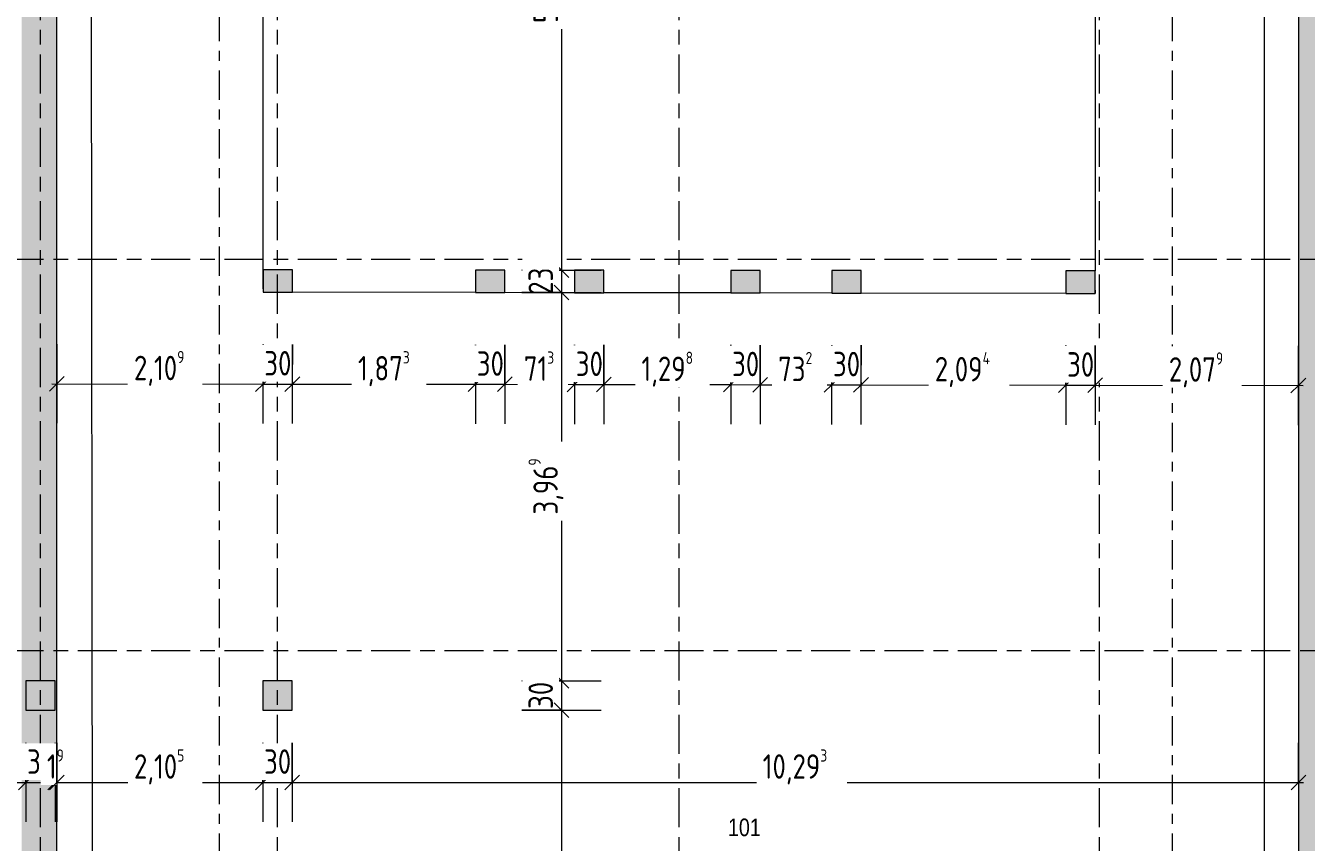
# Model space of a CAD drawing. Header units: metres. Extents: x 2 to 163, y -54 to 869.
# Tile 52 of 78: x 43 to 56, y -6 to 2. Entities that reach past the tile are written whole.
import ezdxf

# ---------------------------------------------------------------- set-up
doc = ezdxf.new("R2010")
doc.units = ezdxf.units.M
doc.linetypes.add('_Rasterlinie_', pattern=[0.75, 0.4, -0.1, 0.15, -0.1])
doc.linetypes.add('_Schnittlinie_', pattern=[0.6, 0.3, -0.1, 0.1, -0.1])
for name, color, linetype, lineweight in [('A_Bem', 7, 'Continuous', 5), ('A_Bem-100', 7, 'Continuous', 5), ('A_Geschossdecken', 7, 'Continuous', 5), ('A_Raster', 128, 'Continuous', 5), ('A_Raum-Txt', 16, 'Continuous', 5), ('A_Symbol-S_A', 172, 'Continuous', 5), ('A_Tragwerksstützen', 7, 'Continuous', 5), ('A_Wand', 244, 'Continuous', 5), ('A_Wand_Schraff', 1, 'Continuous', 5)]:
    doc.layers.add(name, color=color, linetype=linetype, lineweight=lineweight)
doc.styles.add('Arial_1', font='arial.ttf', dxfattribs={"width": 0.8, "height": 0.18})
doc.styles.add('ISOCPEUR', font='isocpeur.ttf', dxfattribs={"width": 0.8, "height": 0.25})
doc.dimstyles.new('BLB-Standard_2_5_Aussen_maskiert', dxfattribs={"dimscale": 0.3048, "dimtxt": 0.248995, "dimasz": 0.492126, "dimexe": 1.32874, "dimexo": 0.0625, "dimgap": 0.032808, "dimtad": 1, "dimdec": 1, "dimlfac": 100, "dimrnd": 0.1, "dimdsep": 46, "dimtxsty": 'ISOCPEUR', "dimblk1": 'OBLIQUE', "dimblk2": 'OBLIQUE', "dimsah": 1, "dimcen": 0.09, "dimdle": 0.164042, "dimazin": 0, "dimtfac": 1, "dimtdec": 4, "dimtix": 1, "dimtmove": 0, "dimatfit": 3, "dimfxl": 1.32874, "dimfxlon": 1, "dimtvp": 1, "dimtfill": 1, "dimtolj": 1, "dimtzin": 0, "dimarcsym": 2})
doc.dimstyles.new('BLB-Standard_2_5_Aussen_maskiert_1', dxfattribs={"dimscale": 0.3048, "dimtxt": 0.248995, "dimasz": 0.492126, "dimexe": 1.32874, "dimexo": 0.0625, "dimgap": 0.032808, "dimtad": 1, "dimrnd": 0.001, "dimzin": 0, "dimdsep": 46, "dimtxsty": 'ISOCPEUR', "dimblk1": 'OBLIQUE', "dimblk2": 'OBLIQUE', "dimsah": 1, "dimcen": 0.09, "dimdle": 0.164042, "dimazin": 0, "dimtfac": 1, "dimtdec": 4, "dimtix": 1, "dimtmove": 0, "dimatfit": 3, "dimfxl": 1.32874, "dimfxlon": 1, "dimtvp": 1, "dimtfill": 1, "dimtolj": 1, "dimtzin": 0, "dimarcsym": 2})

# ---------------------------------------------------------------- blocks, each defined once
blk = doc.blocks.new('DIMBLOCK259-AB-E-1 OK FFB')
at = {"layer": 'A_Bem-100'}
for p, q in [((43.17, -0.884), (43.169, -1.694)), ((43.17, -1.289), (43.17, -0.884)), ((45.279, -0.887), (45.278, -1.697)), ((45.279, -1.292), (45.279, -0.887)), ((43.12, -1.289), (45.279, -1.292))]:
    blk.add_line(p, q, dxfattribs=at)
at = {"layer": 'A_Bem-100', "lineweight": 9}
for p, q in [((43.17, -1.289), (43.094, -1.364)), ((43.17, -1.289), (43.245, -1.214)), ((45.279, -1.292), (45.203, -1.367)), ((45.279, -1.292), (45.354, -1.217))]:
    blk.add_line(p, q, dxfattribs=at)
at = {"layer": 'A_Bem-100', "color": 0, "insert": (43.959, -0.953), "char_height": 0.25, "width": 0.63639, "attachment_point": 1, "rotation": 359.9186, "line_spacing_factor": 1.149209, "style": 'ISOCPEUR', "bg_fill": 3, "box_fill_scale": 1.25, "bg_fill_color": 256, "bg_fill_true_color": 13158600, "bg_fill_transparency": 0}
blk.add_mtext('2,10\\A2\\H0.5x;\\S9^  ;\\H2x;', dxfattribs=at)
blk = doc.blocks.new('_Oblique')
at = {"color": 0, "linetype": 'ByBlock', "lineweight": -2}
blk.add_line((-0.5, -0.5), (0.5, 0.5), dxfattribs=at)
blk = doc.blocks.new('DIMBLOCK260-AB-E-1 OK FFB')
at = {"layer": 'A_Bem-100'}
for p, q in [((45.279, -0.887), (45.278, -1.697)), ((45.279, -1.292), (45.279, -0.887)), ((45.579, -0.887), (45.578, -1.697)), ((45.579, -1.292), (45.579, -0.887)), ((45.279, -1.292), (45.579, -1.292))]:
    blk.add_line(p, q, dxfattribs=at)
at = {"layer": 'A_Bem-100', "lineweight": 9}
for p, q in [((45.279, -1.292), (45.203, -1.367)), ((45.279, -1.292), (45.354, -1.217)), ((45.579, -1.292), (45.503, -1.367)), ((45.579, -1.292), (45.654, -1.217))]:
    blk.add_line(p, q, dxfattribs=at)
at = {"layer": 'A_Bem-100', "color": 0, "insert": (45.292, -0.955), "char_height": 0.25, "width": 0.32865, "attachment_point": 1, "rotation": 359.9186, "line_spacing_factor": 1.149209, "style": 'ISOCPEUR', "bg_fill": 3, "box_fill_scale": 1.25, "bg_fill_color": 256, "bg_fill_true_color": 13158600, "bg_fill_transparency": 0}
blk.add_mtext('30', dxfattribs=at)
blk = doc.blocks.new('DIMBLOCK261-AB-E-1 OK FFB')
at = {"layer": 'A_Bem-100'}
for p, q in [((45.579, -0.887), (45.578, -1.697)), ((45.579, -1.292), (45.579, -0.887)), ((47.452, -0.89), (47.451, -1.7)), ((47.451, -1.295), (47.452, -0.89)), ((45.579, -1.292), (47.451, -1.295))]:
    blk.add_line(p, q, dxfattribs=at)
at = {"layer": 'A_Bem-100', "lineweight": 9}
for p, q in [((45.579, -1.292), (45.503, -1.367)), ((45.579, -1.292), (45.654, -1.217)), ((47.451, -1.295), (47.376, -1.37)), ((47.451, -1.295), (47.526, -1.22))]:
    blk.add_line(p, q, dxfattribs=at)
at = {"layer": 'A_Bem-100', "color": 0, "insert": (46.25, -0.956), "char_height": 0.25, "width": 0.63639, "attachment_point": 1, "rotation": 359.9186, "line_spacing_factor": 1.149209, "style": 'ISOCPEUR', "bg_fill": 3, "box_fill_scale": 1.25, "bg_fill_color": 256, "bg_fill_true_color": 13158600, "bg_fill_transparency": 0}
blk.add_mtext('1,87\\A2\\H0.5x;\\S3^  ;\\H2x;', dxfattribs=at)
blk = doc.blocks.new('DIMBLOCK262-AB-E-1 OK FFB')
at = {"layer": 'A_Bem-100'}
for p, q in [((47.452, -0.89), (47.451, -1.7)), ((47.451, -1.295), (47.452, -0.89)), ((47.752, -0.89), (47.751, -1.7)), ((47.751, -1.295), (47.752, -0.89)), ((47.451, -1.295), (47.751, -1.295))]:
    blk.add_line(p, q, dxfattribs=at)
at = {"layer": 'A_Bem-100', "lineweight": 9}
for p, q in [((47.451, -1.295), (47.376, -1.37)), ((47.451, -1.295), (47.526, -1.22)), ((47.751, -1.295), (47.676, -1.37)), ((47.751, -1.295), (47.826, -1.22))]:
    blk.add_line(p, q, dxfattribs=at)
at = {"layer": 'A_Bem-100', "color": 0, "insert": (47.465, -0.958), "char_height": 0.25, "width": 0.32865, "attachment_point": 1, "rotation": 359.9186, "line_spacing_factor": 1.149209, "style": 'ISOCPEUR', "bg_fill": 3, "box_fill_scale": 1.25, "bg_fill_color": 256, "bg_fill_true_color": 13158600, "bg_fill_transparency": 0}
blk.add_mtext('30', dxfattribs=at)
blk = doc.blocks.new('DIMBLOCK263-AB-E-1 OK FFB')
at = {"layer": 'A_Bem-100'}
for p, q in [((47.752, -0.89), (47.751, -1.7)), ((47.751, -1.295), (47.752, -0.89)), ((48.465, -0.891), (48.464, -1.701)), ((48.464, -1.296), (48.465, -0.891)), ((47.751, -1.295), (48.464, -1.296))]:
    blk.add_line(p, q, dxfattribs=at)
at = {"layer": 'A_Bem-100', "lineweight": 9}
for p, q in [((47.751, -1.295), (47.676, -1.37)), ((47.751, -1.295), (47.826, -1.22)), ((48.464, -1.296), (48.389, -1.371)), ((48.464, -1.296), (48.539, -1.221))]:
    blk.add_line(p, q, dxfattribs=at)
at = {"layer": 'A_Bem-100', "color": 0, "insert": (47.946, -0.959), "char_height": 0.25, "width": 0.38841, "attachment_point": 1, "rotation": 359.9186, "line_spacing_factor": 1.149209, "style": 'ISOCPEUR', "bg_fill": 3, "box_fill_scale": 1.25, "bg_fill_color": 256, "bg_fill_true_color": 13158600, "bg_fill_transparency": 0}
blk.add_mtext('71\\A2\\H0.5x;\\S3^  ;\\H2x;', dxfattribs=at)
blk = doc.blocks.new('DIMBLOCK264-AB-E-1 OK FFB')
at = {"layer": 'A_Bem-100'}
for p, q in [((48.465, -0.891), (48.464, -1.701)), ((48.464, -1.296), (48.465, -0.891)), ((48.765, -0.892), (48.764, -1.702)), ((48.764, -1.297), (48.765, -0.892)), ((48.464, -1.296), (48.764, -1.297))]:
    blk.add_line(p, q, dxfattribs=at)
at = {"layer": 'A_Bem-100', "lineweight": 9}
for p, q in [((48.464, -1.296), (48.389, -1.371)), ((48.464, -1.296), (48.539, -1.221)), ((48.764, -1.297), (48.689, -1.371)), ((48.764, -1.297), (48.839, -1.222))]:
    blk.add_line(p, q, dxfattribs=at)
at = {"layer": 'A_Bem-100', "color": 0, "insert": (48.478, -0.96), "char_height": 0.25, "width": 0.32865, "attachment_point": 1, "rotation": 359.9186, "line_spacing_factor": 1.149209, "style": 'ISOCPEUR', "bg_fill": 3, "box_fill_scale": 1.25, "bg_fill_color": 256, "bg_fill_true_color": 13158600, "bg_fill_transparency": 0}
blk.add_mtext('30', dxfattribs=at)
blk = doc.blocks.new('DIMBLOCK265-AB-E-1 OK FFB')
at = {"layer": 'A_Bem-100'}
for p, q in [((48.765, -0.892), (48.764, -1.702)), ((48.764, -1.297), (48.765, -0.892)), ((50.063, -0.893), (50.062, -1.703)), ((50.063, -1.298), (50.063, -0.893)), ((48.764, -1.297), (50.063, -1.298))]:
    blk.add_line(p, q, dxfattribs=at)
at = {"layer": 'A_Bem-100', "lineweight": 9}
for p, q in [((48.764, -1.297), (48.689, -1.371)), ((48.764, -1.297), (48.839, -1.222)), ((50.063, -1.298), (49.987, -1.373)), ((50.063, -1.298), (50.138, -1.224))]:
    blk.add_line(p, q, dxfattribs=at)
at = {"layer": 'A_Bem-100', "color": 0, "insert": (49.149, -0.961), "char_height": 0.25, "width": 0.63639, "attachment_point": 1, "rotation": 359.9186, "line_spacing_factor": 1.149209, "style": 'ISOCPEUR', "bg_fill": 3, "box_fill_scale": 1.25, "bg_fill_color": 256, "bg_fill_true_color": 13158600, "bg_fill_transparency": 0}
blk.add_mtext('1,29\\A2\\H0.5x;\\S8^  ;\\H2x;', dxfattribs=at)
blk = doc.blocks.new('DIMBLOCK266-AB-E-1 OK FFB')
at = {"layer": 'A_Bem-100'}
for p, q in [((50.063, -0.893), (50.062, -1.703)), ((50.063, -1.298), (50.063, -0.893)), ((50.363, -0.894), (50.362, -1.704)), ((50.363, -1.299), (50.363, -0.894)), ((50.063, -1.298), (50.363, -1.299))]:
    blk.add_line(p, q, dxfattribs=at)
at = {"layer": 'A_Bem-100', "lineweight": 9}
for p, q in [((50.063, -1.298), (49.987, -1.373)), ((50.063, -1.298), (50.138, -1.224)), ((50.363, -1.299), (50.287, -1.374)), ((50.363, -1.299), (50.438, -1.224))]:
    blk.add_line(p, q, dxfattribs=at)
at = {"layer": 'A_Bem-100', "color": 0, "insert": (50.076, -0.962), "char_height": 0.25, "width": 0.32865, "attachment_point": 1, "rotation": 359.9186, "line_spacing_factor": 1.149209, "style": 'ISOCPEUR', "bg_fill": 3, "box_fill_scale": 1.25, "bg_fill_color": 256, "bg_fill_true_color": 13158600, "bg_fill_transparency": 0}
blk.add_mtext('30', dxfattribs=at)
blk = doc.blocks.new('DIMBLOCK267-AB-E-1 OK FFB')
at = {"layer": 'A_Bem-100'}
for p, q in [((50.363, -0.894), (50.362, -1.704)), ((50.363, -1.299), (50.363, -0.894)), ((51.095, -0.895), (51.094, -1.705)), ((51.095, -1.3), (51.095, -0.895)), ((50.363, -1.299), (51.095, -1.3))]:
    blk.add_line(p, q, dxfattribs=at)
at = {"layer": 'A_Bem-100', "lineweight": 9}
for p, q in [((50.363, -1.299), (50.287, -1.374)), ((50.363, -1.299), (50.438, -1.224)), ((51.095, -1.3), (51.019, -1.375)), ((51.095, -1.3), (51.17, -1.225))]:
    blk.add_line(p, q, dxfattribs=at)
at = {"layer": 'A_Bem-100', "color": 0, "insert": (50.547, -0.963), "char_height": 0.25, "width": 0.43621, "attachment_point": 1, "rotation": 359.9186, "line_spacing_factor": 1.149209, "style": 'ISOCPEUR', "bg_fill": 3, "box_fill_scale": 1.25, "bg_fill_color": 256, "bg_fill_true_color": 13158600, "bg_fill_transparency": 0}
blk.add_mtext('73\\A2\\H0.5x;\\S2^  ;\\H2x;', dxfattribs=at)
blk = doc.blocks.new('DIMBLOCK268-AB-E-1 OK FFB')
at = {"layer": 'A_Bem-100'}
for p, q in [((51.095, -0.895), (51.094, -1.705)), ((51.095, -1.3), (51.095, -0.895)), ((51.395, -0.895), (51.394, -1.705)), ((51.395, -1.3), (51.395, -0.895)), ((51.095, -1.3), (51.395, -1.3))]:
    blk.add_line(p, q, dxfattribs=at)
at = {"layer": 'A_Bem-100', "lineweight": 9}
for p, q in [((51.095, -1.3), (51.019, -1.375)), ((51.095, -1.3), (51.17, -1.225)), ((51.395, -1.3), (51.319, -1.375)), ((51.395, -1.3), (51.47, -1.225))]:
    blk.add_line(p, q, dxfattribs=at)
at = {"layer": 'A_Bem-100', "color": 0, "insert": (51.108, -0.963), "char_height": 0.25, "width": 0.32865, "attachment_point": 1, "rotation": 359.9186, "line_spacing_factor": 1.149209, "style": 'ISOCPEUR', "bg_fill": 3, "box_fill_scale": 1.25, "bg_fill_color": 256, "bg_fill_true_color": 13158600, "bg_fill_transparency": 0}
blk.add_mtext('30', dxfattribs=at)
blk = doc.blocks.new('DIMBLOCK269-AB-E-1 OK FFB')
at = {"layer": 'A_Bem-100'}
for p, q in [((51.395, -0.895), (51.394, -1.705)), ((51.395, -1.3), (51.395, -0.895)), ((53.489, -0.898), (53.488, -1.708)), ((53.488, -1.303), (53.489, -0.898)), ((51.395, -1.3), (53.488, -1.303))]:
    blk.add_line(p, q, dxfattribs=at)
at = {"layer": 'A_Bem-100', "lineweight": 9}
for p, q in [((51.395, -1.3), (51.319, -1.375)), ((51.395, -1.3), (51.47, -1.225)), ((53.488, -1.303), (53.413, -1.378)), ((53.488, -1.303), (53.564, -1.228))]:
    blk.add_line(p, q, dxfattribs=at)
at = {"layer": 'A_Bem-100', "color": 0, "insert": (52.149, -0.965), "char_height": 0.25, "width": 0.70212, "attachment_point": 1, "rotation": 359.9186, "line_spacing_factor": 1.149209, "style": 'ISOCPEUR', "bg_fill": 3, "box_fill_scale": 1.25, "bg_fill_color": 256, "bg_fill_true_color": 13158600, "bg_fill_transparency": 0}
blk.add_mtext('2,09\\A2\\H0.5x;\\S4^  ;\\H2x;', dxfattribs=at)
blk = doc.blocks.new('DIMBLOCK270-AB-E-1 OK FFB')
at = {"layer": 'A_Bem-100'}
for p, q in [((53.489, -0.898), (53.488, -1.708)), ((53.488, -1.303), (53.489, -0.898)), ((53.789, -0.899), (53.788, -1.709)), ((53.788, -1.304), (53.789, -0.899)), ((53.488, -1.303), (53.788, -1.304))]:
    blk.add_line(p, q, dxfattribs=at)
at = {"layer": 'A_Bem-100', "lineweight": 9}
for p, q in [((53.488, -1.303), (53.413, -1.378)), ((53.488, -1.303), (53.564, -1.228)), ((53.788, -1.304), (53.713, -1.379)), ((53.788, -1.304), (53.864, -1.229))]:
    blk.add_line(p, q, dxfattribs=at)
at = {"layer": 'A_Bem-100', "color": 0, "insert": (53.502, -0.967), "char_height": 0.25, "width": 0.32865, "attachment_point": 1, "rotation": 359.9186, "line_spacing_factor": 1.149209, "style": 'ISOCPEUR', "bg_fill": 3, "box_fill_scale": 1.25, "bg_fill_color": 256, "bg_fill_true_color": 13158600, "bg_fill_transparency": 0}
blk.add_mtext('30', dxfattribs=at)
blk = doc.blocks.new('DIMBLOCK271-AB-E-1 OK FFB')
at = {"layer": 'A_Bem-100'}
for p, q in [((53.789, -0.899), (53.788, -1.709)), ((53.788, -1.304), (53.789, -0.899)), ((55.868, -0.902), (55.867, -1.712)), ((55.868, -1.307), (55.868, -0.902)), ((53.788, -1.304), (55.918, -1.307))]:
    blk.add_line(p, q, dxfattribs=at)
at = {"layer": 'A_Bem-100', "lineweight": 9}
for p, q in [((53.788, -1.304), (53.713, -1.379)), ((53.788, -1.304), (53.864, -1.229)), ((55.868, -1.307), (55.792, -1.382)), ((55.868, -1.307), (55.943, -1.232))]:
    blk.add_line(p, q, dxfattribs=at)
at = {"layer": 'A_Bem-100', "color": 0, "insert": (54.543, -0.968), "char_height": 0.25, "width": 0.68419, "attachment_point": 1, "rotation": 359.9186, "line_spacing_factor": 1.149209, "style": 'ISOCPEUR', "bg_fill": 3, "box_fill_scale": 1.25, "bg_fill_color": 256, "bg_fill_true_color": 13158600, "bg_fill_transparency": 0}
blk.add_mtext('2,07\\A2\\H0.5x;\\S9^  ;\\H2x;', dxfattribs=at)
blk = doc.blocks.new('DIMBLOCK273-AB-E-1 OK FFB')
at = {"layer": 'A_Bem-100'}
for p, q in [((37.052, -4.959), (37.052, -5.769)), ((37.052, -5.364), (37.052, -4.959)), ((42.852, -4.959), (42.852, -5.769)), ((42.852, -5.364), (42.852, -4.959)), ((37.052, -5.364), (42.852, -5.364))]:
    blk.add_line(p, q, dxfattribs=at)
at = {"layer": 'A_Bem-100', "lineweight": 9}
for p, q in [((37.052, -5.364), (36.977, -5.439)), ((37.052, -5.364), (37.127, -5.289)), ((42.852, -5.364), (42.777, -5.439)), ((42.852, -5.364), (42.927, -5.289))]:
    blk.add_line(p, q, dxfattribs=at)
at = {"layer": 'A_Bem-100', "color": 0, "insert": (39.712, -5.027), "char_height": 0.25, "width": 0.57664, "attachment_point": 1, "line_spacing_factor": 1.149209, "style": 'ISOCPEUR', "bg_fill": 3, "box_fill_scale": 1.25, "bg_fill_color": 256, "bg_fill_true_color": 13158600, "bg_fill_transparency": 0}
blk.add_mtext('5,80', dxfattribs=at)
blk = doc.blocks.new('DIMBLOCK274-AB-E-1 OK FFB')
at = {"layer": 'A_Bem-100'}
for p, q in [((42.852, -4.959), (42.852, -5.769)), ((42.852, -5.364), (42.852, -4.959)), ((43.152, -4.959), (43.152, -5.769)), ((43.152, -5.364), (43.152, -4.959)), ((42.852, -5.364), (43.152, -5.364))]:
    blk.add_line(p, q, dxfattribs=at)
at = {"layer": 'A_Bem-100', "lineweight": 9}
for p, q in [((42.852, -5.364), (42.777, -5.439)), ((42.852, -5.364), (42.927, -5.289)), ((43.152, -5.364), (43.077, -5.439)), ((43.152, -5.364), (43.227, -5.289))]:
    blk.add_line(p, q, dxfattribs=at)
at = {"layer": 'A_Bem-100', "color": 0, "insert": (42.865, -5.027), "char_height": 0.25, "width": 0.32865, "attachment_point": 1, "line_spacing_factor": 1.149209, "style": 'ISOCPEUR', "bg_fill": 3, "box_fill_scale": 1.25, "bg_fill_color": 256, "bg_fill_true_color": 13158600, "bg_fill_transparency": 0}
blk.add_mtext('30', dxfattribs=at)
blk = doc.blocks.new('DIMBLOCK275-AB-E-1 OK FFB')
at = {"layer": 'A_Bem-100'}
for p, q in [((43.152, -4.959), (43.152, -5.769)), ((43.152, -5.364), (43.152, -4.959)), ((43.171, -4.959), (43.171, -5.769)), ((43.171, -5.364), (43.171, -4.959)), ((43.152, -5.364), (43.171, -5.364))]:
    blk.add_line(p, q, dxfattribs=at)
at = {"layer": 'A_Bem-100', "lineweight": 9}
for p, q in [((43.152, -5.364), (43.077, -5.439)), ((43.171, -5.364), (43.096, -5.439)), ((43.152, -5.364), (43.227, -5.289)), ((43.171, -5.364), (43.246, -5.289))]:
    blk.add_line(p, q, dxfattribs=at)
at = {"layer": 'A_Bem-100', "color": 0, "insert": (43.068, -5.027), "char_height": 0.25, "width": 0.22408, "attachment_point": 1, "line_spacing_factor": 1.149209, "style": 'ISOCPEUR', "bg_fill": 3, "box_fill_scale": 1.25, "bg_fill_color": 256, "bg_fill_true_color": 13158600, "bg_fill_transparency": 0}
blk.add_mtext('1\\A2\\H0.5x;\\S9^  ;\\H2x;', dxfattribs=at)
blk = doc.blocks.new('DIMBLOCK276-AB-E-1 OK FFB')
at = {"layer": 'A_Bem-100'}
for p, q in [((43.171, -4.959), (43.171, -5.769)), ((43.171, -5.364), (43.171, -4.959)), ((45.276, -4.959), (45.276, -5.769)), ((45.276, -5.364), (45.276, -4.959)), ((43.171, -5.364), (45.276, -5.364))]:
    blk.add_line(p, q, dxfattribs=at)
at = {"layer": 'A_Bem-100', "lineweight": 9}
for p, q in [((43.171, -5.364), (43.096, -5.439)), ((43.171, -5.364), (43.246, -5.289)), ((45.276, -5.364), (45.201, -5.439)), ((45.276, -5.364), (45.351, -5.289))]:
    blk.add_line(p, q, dxfattribs=at)
at = {"layer": 'A_Bem-100', "color": 0, "insert": (43.959, -5.027), "char_height": 0.25, "width": 0.63639, "attachment_point": 1, "line_spacing_factor": 1.149209, "style": 'ISOCPEUR', "bg_fill": 3, "box_fill_scale": 1.25, "bg_fill_color": 256, "bg_fill_true_color": 13158600, "bg_fill_transparency": 0}
blk.add_mtext('2,10\\A2\\H0.5x;\\S5^  ;\\H2x;', dxfattribs=at)
blk = doc.blocks.new('DIMBLOCK277-AB-E-1 OK FFB')
at = {"layer": 'A_Bem-100'}
for p, q in [((45.276, -4.959), (45.276, -5.769)), ((45.276, -5.364), (45.276, -4.959)), ((45.576, -4.959), (45.576, -5.769)), ((45.576, -5.364), (45.576, -4.959)), ((45.276, -5.364), (45.576, -5.364))]:
    blk.add_line(p, q, dxfattribs=at)
at = {"layer": 'A_Bem-100', "lineweight": 9}
for p, q in [((45.276, -5.364), (45.201, -5.439)), ((45.276, -5.364), (45.351, -5.289)), ((45.576, -5.364), (45.501, -5.439)), ((45.576, -5.364), (45.651, -5.289))]:
    blk.add_line(p, q, dxfattribs=at)
at = {"layer": 'A_Bem-100', "color": 0, "insert": (45.289, -5.027), "char_height": 0.25, "width": 0.32865, "attachment_point": 1, "line_spacing_factor": 1.149209, "style": 'ISOCPEUR', "bg_fill": 3, "box_fill_scale": 1.25, "bg_fill_color": 256, "bg_fill_true_color": 13158600, "bg_fill_transparency": 0}
blk.add_mtext('30', dxfattribs=at)
blk = doc.blocks.new('DIMBLOCK278-AB-E-1 OK FFB')
at = {"layer": 'A_Bem-100'}
for p, q in [((45.576, -4.959), (45.576, -5.769)), ((45.576, -5.364), (45.576, -4.959)), ((55.869, -4.959), (55.869, -5.769)), ((55.869, -5.364), (55.869, -4.959)), ((45.576, -5.364), (55.919, -5.364))]:
    blk.add_line(p, q, dxfattribs=at)
at = {"layer": 'A_Bem-100', "lineweight": 9}
for p, q in [((45.576, -5.364), (45.501, -5.439)), ((45.576, -5.364), (45.651, -5.289)), ((55.869, -5.364), (55.794, -5.439)), ((55.869, -5.364), (55.944, -5.289))]:
    blk.add_line(p, q, dxfattribs=at)
at = {"layer": 'A_Bem-100', "color": 0, "insert": (50.389, -5.027), "char_height": 0.25, "width": 0.80072, "attachment_point": 1, "line_spacing_factor": 1.149209, "style": 'ISOCPEUR', "bg_fill": 3, "box_fill_scale": 1.25, "bg_fill_color": 256, "bg_fill_true_color": 13158600, "bg_fill_transparency": 0}
blk.add_mtext('10,29\\A2\\H0.5x;\\S3^  ;\\H2x;', dxfattribs=at)
blk = doc.blocks.new('DIMBLOCK298-AB-E-1 OK FFB')
at = {"layer": 'A_Bem-100'}
for p, q in [((47.926, 5.514), (48.736, 5.514)), ((48.331, 5.514), (47.926, 5.514)), ((48.331, 5.514), (48.331, -0.128)), ((47.926, -0.128), (48.736, -0.128)), ((48.331, -0.128), (47.926, -0.128))]:
    blk.add_line(p, q, dxfattribs=at)
at = {"layer": 'A_Bem-100', "lineweight": 9}
for p, q in [((48.331, 5.514), (48.256, 5.589)), ((48.331, 5.514), (48.406, 5.439)), ((48.331, -0.128), (48.256, -0.053)), ((48.331, -0.128), (48.406, -0.203))]:
    blk.add_line(p, q, dxfattribs=at)
at = {"layer": 'A_Bem-100', "color": 0, "insert": (47.994, 2.398), "char_height": 0.25, "width": 0.7081, "attachment_point": 1, "rotation": 90, "line_spacing_factor": 1.149209, "style": 'ISOCPEUR', "bg_fill": 3, "box_fill_scale": 1.25, "bg_fill_color": 256, "bg_fill_true_color": 13158600, "bg_fill_transparency": 0}
blk.add_mtext('5,64\\A2\\H0.5x;\\S2^  ;\\H2x;', dxfattribs=at)
blk = doc.blocks.new('DIMBLOCK299-AB-E-1 OK FFB')
at = {"layer": 'A_Bem-100'}
for p, q in [((47.926, -0.128), (48.736, -0.128)), ((48.331, -0.128), (47.926, -0.128)), ((48.331, -0.128), (48.331, -0.358)), ((47.926, -0.358), (48.736, -0.358)), ((48.331, -0.358), (47.926, -0.358))]:
    blk.add_line(p, q, dxfattribs=at)
at = {"layer": 'A_Bem-100', "lineweight": 9}
for p, q in [((48.331, -0.128), (48.256, -0.053)), ((48.331, -0.128), (48.406, -0.203)), ((48.331, -0.358), (48.256, -0.283)), ((48.331, -0.358), (48.406, -0.433))]:
    blk.add_line(p, q, dxfattribs=at)
at = {"layer": 'A_Bem-100', "color": 0, "insert": (47.994, -0.38), "char_height": 0.25, "width": 0.32865, "attachment_point": 1, "rotation": 90, "line_spacing_factor": 1.149209, "style": 'ISOCPEUR', "bg_fill": 3, "box_fill_scale": 1.25, "bg_fill_color": 256, "bg_fill_true_color": 13158600, "bg_fill_transparency": 0}
blk.add_mtext('23', dxfattribs=at)
blk = doc.blocks.new('DIMBLOCK300-AB-E-1 OK FFB')
at = {"layer": 'A_Bem-100'}
for p, q in [((47.926, -0.358), (48.736, -0.358)), ((48.331, -0.358), (47.926, -0.358)), ((48.331, -0.358), (48.331, -4.327)), ((47.926, -4.327), (48.736, -4.327)), ((48.331, -4.327), (47.926, -4.327))]:
    blk.add_line(p, q, dxfattribs=at)
at = {"layer": 'A_Bem-100', "lineweight": 9}
for p, q in [((48.331, -0.358), (48.256, -0.283)), ((48.331, -0.358), (48.406, -0.433)), ((48.331, -4.327), (48.256, -4.252)), ((48.331, -4.327), (48.406, -4.402))]:
    blk.add_line(p, q, dxfattribs=at)
at = {"layer": 'A_Bem-100', "color": 0, "insert": (47.994, -2.627), "char_height": 0.25, "width": 0.68419, "attachment_point": 1, "rotation": 90, "line_spacing_factor": 1.149209, "style": 'ISOCPEUR', "bg_fill": 3, "box_fill_scale": 1.25, "bg_fill_color": 256, "bg_fill_true_color": 13158600, "bg_fill_transparency": 0}
blk.add_mtext('3,96\\A2\\H0.5x;\\S9^  ;\\H2x;', dxfattribs=at)
blk = doc.blocks.new('DIMBLOCK301-AB-E-1 OK FFB')
at = {"layer": 'A_Bem-100', "lineweight": 9}
for p, q in [((48.331, -4.327), (48.256, -4.252)), ((48.331, -4.327), (48.406, -4.402)), ((48.331, -4.627), (48.256, -4.552)), ((48.331, -4.627), (48.406, -4.702))]:
    blk.add_line(p, q, dxfattribs=at)
at = {"layer": 'A_Bem-100'}
for p, q in [((47.926, -4.327), (48.736, -4.327)), ((48.331, -4.327), (47.926, -4.327)), ((48.331, -4.327), (48.331, -4.627)), ((47.926, -4.627), (48.736, -4.627)), ((48.331, -4.627), (47.926, -4.627))]:
    blk.add_line(p, q, dxfattribs=at)
at = {"layer": 'A_Bem-100', "color": 0, "insert": (47.994, -4.614), "char_height": 0.25, "width": 0.32865, "attachment_point": 1, "rotation": 90, "line_spacing_factor": 1.149209, "style": 'ISOCPEUR', "bg_fill": 3, "box_fill_scale": 1.25, "bg_fill_color": 256, "bg_fill_true_color": 13158600, "bg_fill_transparency": 0}
blk.add_mtext('30', dxfattribs=at)
blk = doc.blocks.new('DIMBLOCK302-AB-E-1 OK FFB')
at = {"layer": 'A_Bem-100', "lineweight": 9}
for p, q in [((48.331, -4.627), (48.256, -4.552)), ((48.331, -4.627), (48.406, -4.702)), ((48.331, -8.327), (48.256, -8.252)), ((48.331, -8.327), (48.406, -8.402))]:
    blk.add_line(p, q, dxfattribs=at)
at = {"layer": 'A_Bem-100'}
for p, q in [((47.926, -4.627), (48.736, -4.627)), ((48.331, -4.627), (47.926, -4.627)), ((48.331, -4.627), (48.331, -8.327)), ((47.926, -8.327), (48.736, -8.327)), ((48.331, -8.327), (47.926, -8.327))]:
    blk.add_line(p, q, dxfattribs=at)
at = {"layer": 'A_Bem-100', "color": 0, "insert": (47.994, -6.717), "char_height": 0.25, "width": 0.57664, "attachment_point": 1, "rotation": 90, "line_spacing_factor": 1.149209, "style": 'ISOCPEUR', "bg_fill": 3, "box_fill_scale": 1.25, "bg_fill_color": 256, "bg_fill_true_color": 13158600, "bg_fill_transparency": 0}
blk.add_mtext('3,70', dxfattribs=at)

msp = doc.modelspace()

# ---------------------------------------------------------------- hatches: boundary and pattern name
at = {"layer": 'A_Tragwerksstützen'}
for points in [[(45.5798, -0.3548), (45.5802, -0.1248), (45.2802, -0.1244), (45.2798, -0.3544)], [(47.7525, -0.3579), (47.7528, -0.1279), (47.4528, -0.1275), (47.4525, -0.3575)], [(48.7655, -0.3593), (48.7658, -0.1293), (48.4658, -0.1289), (48.4655, -0.3589)], [(50.3639, -0.3616), (50.3642, -0.1316), (50.0642, -0.1312), (50.0639, -0.3612), (50.2338, -0.3614)], [(51.3959, -0.3631), (51.3963, -0.1331), (51.0963, -0.1326), (51.0959, -0.3626)], [(53.7898, -0.3665), (53.7902, -0.1365), (53.4902, -0.136), (53.4898, -0.366)], [(42.8519, -4.6267), (43.1519, -4.6267), (43.1519, -4.3267), (42.8519, -4.3267)], [(45.2762, -4.6267), (45.5762, -4.6267), (45.5762, -4.3267), (45.2762, -4.3267)]]:
    msp.add_hatch(color=8, dxfattribs=at).paths.add_polyline_path(points, flags=0)
at = {"layer": 'A_Wand_Schraff', "lineweight": 9}
for points in [[(56.1694, -14.9729), (56.1694, -12.1596), (56.0944, -12.1596), (56.0944, -11.8496), (56.1694, -11.8496), (56.1694, -8.1596), (56.0944, -8.1596), (56.0944, -7.8496), (56.1694, -7.8496), (56.1694, -4.1646), (56.0794, -4.1646), (56.0794, -3.8546), (56.1694, -3.8546), (56.1694, -0.1696), (56.0994, -0.1696), (56.0994, 0.1504), (56.1694, 0.1504), (56.1694, 3.8179), (56.0894, 3.8179), (56.0894, 4.1379), (56.1694, 4.1379), (56.1694, 7.8329), (56.1044, 7.8329), (56.1044, 8.1529), (56.1694, 8.1529), (56.1694, 12.5329), (56.1094, 12.5329), (56.1094, 12.7729), (55.8694, 12.7729), (55.8694, -14.9723)], [(42.8113, -14.9757), (43.1713, -14.9747), (43.1713, 6.2865), (42.8113, 6.2865), (42.8113, -14.331)]]:
    msp.add_hatch(color=253, dxfattribs=at).paths.add_polyline_path(points, flags=0)

# ---------------------------------------------------------------- linework, layer by layer
at = {"layer": 'A_Geschossdecken', "color": 253, "lineweight": 9}
for p, q in [((43.5398, -11.3523), (43.5054, 21.6921)), ((55.5194, 18.5378), (55.5194, -14.5896)), ((45.2799, -0.3194), (45.2799, 5.5139)), ((53.7899, 5.4515), (53.7899, -0.1365)), ((47.4525, -0.3575), (45.5798, -0.3548)), ((48.4655, -0.3589), (47.7525, -0.3579)), ((50.0639, -0.3612), (48.7655, -0.3593)), ((51.0959, -0.3626), (50.3639, -0.3616)), ((53.4898, -0.366), (51.3959, -0.3631)), ((53.7899, -0.3312), (53.7899, -0.3665))]:
    msp.add_line(p, q, dxfattribs=at)
at = {"layer": 'A_Raster', "linetype": '_Rasterlinie_', "lineweight": 9}
for p, q in [((43.0019, -53.073), (43.0019, 37.0621)), ((45.4262, -53.073), (45.4262, 37.0621)), ((49.5344, -53.073), (49.5344, 37.0621)), ((53.8344, -53.073), (53.8344, 37.0621)), ((87.2847, -0.0184), (15.4272, -0.0184)), ((87.2847, -4.0184), (15.4272, -4.0184))]:
    msp.add_line(p, q, dxfattribs=at)
at = {"layer": 'A_Symbol-S_A', "linetype": '_Schnittlinie_', "lineweight": 9}
for p, q in [((44.8345, -31.9872), (44.8345, 27.1007)), ((54.5821, -31.9872), (54.5821, 27.1007))]:
    msp.add_line(p, q, dxfattribs=at)
at = {"layer": 'A_Tragwerksstützen', "color": 250, "lineweight": 9}
for p, q in [((45.2802, -0.1244), (45.2798, -0.3544)), ((45.5802, -0.1248), (45.2802, -0.1244)), ((45.5798, -0.3548), (45.5802, -0.1248)), ((47.4528, -0.1275), (47.4525, -0.3575)), ((47.7528, -0.1279), (47.4528, -0.1275)), ((47.7525, -0.3579), (47.7528, -0.1279)), ((48.4658, -0.1289), (48.4655, -0.3589)), ((48.7658, -0.1293), (48.4658, -0.1289)), ((48.7655, -0.3593), (48.7658, -0.1293)), ((50.0642, -0.1312), (50.0639, -0.3612)), ((50.3642, -0.1316), (50.0642, -0.1312)), ((50.3639, -0.3616), (50.3642, -0.1316)), ((51.0963, -0.1326), (51.0959, -0.3626)), ((51.3963, -0.1331), (51.0963, -0.1326)), ((51.3959, -0.3631), (51.3963, -0.1331)), ((53.4902, -0.136), (53.4898, -0.366)), ((53.7902, -0.1365), (53.4902, -0.136)), ((53.7898, -0.3665), (53.7902, -0.1365)), ((45.2798, -0.3544), (45.5798, -0.3548)), ((47.4525, -0.3575), (47.7525, -0.3579)), ((48.4655, -0.3589), (48.7655, -0.3593)), ((50.0639, -0.3612), (50.3639, -0.3616)), ((51.0959, -0.3626), (51.3959, -0.3631)), ((53.4898, -0.366), (53.7898, -0.3665)), ((43.1519, -4.3267), (42.8519, -4.3267)), ((42.8519, -4.3267), (42.8519, -4.6267)), ((43.1519, -4.6267), (43.1519, -4.3267)), ((45.5762, -4.3267), (45.2762, -4.3267)), ((45.2762, -4.3267), (45.2762, -4.6267)), ((45.5762, -4.6267), (45.5762, -4.3267)), ((42.8519, -4.6267), (43.1519, -4.6267)), ((45.2762, -4.6267), (45.5762, -4.6267))]:
    msp.add_line(p, q, dxfattribs=at)
at = {"layer": 'A_Wand', "color": 250, "lineweight": 9}
for p, q in [((55.8694, 12.7729), (55.8694, -16.8021)), ((43.1713, -14.9747), (43.1713, 6.2865))]:
    msp.add_line(p, q, dxfattribs=at)

# ---------------------------------------------------------------- texts
at = {"layer": 'A_Raum-Txt', "insert": (50.0339, -5.734), "char_height": 0.18, "width": 0.40405, "attachment_point": 1, "style": 'Arial_1'}
msp.add_mtext('101', dxfattribs=at)

# ---------------------------------------------------------------- next in the draw order: dimensions: what is measured, and where the dimension line sits
at = {"layer": 'A_Bem'}
for base, p1, p2, angle, text, override, picture, middle in [((48.3308, -0.1279), (47.9258, 5.5139), (47.9258, -0.1279), 90, '\\A1;5,64\\Q;{\\A1;{\\H0.5x;\\S2^ ;}}', {"dimpost": '<>', "dimfxl": 5.641837}, 'DIMBLOCK298-AB-E-1 OK FFB', (48.1708, 2.693)), ((45.2785, -1.2916), (43.1701, -0.8836), (45.2791, -0.8866), 359.9186, '\\A1;2,10\\Q;{\\A1;{\\H0.5x;\\S9^ ;}}', {"dimpost": '<>', "dimfxl": 2.109006}, 'DIMBLOCK259-AB-E-1 OK FFB', (44.2242, -1.1301))]:
    dim = msp.add_linear_dim(base=base, p1=p1, p2=p2, angle=angle, text=text, dimstyle='BLB-Standard_2_5_Aussen_maskiert_1', override=override, dxfattribs=at)
    dim.commit()
    dim.dimension.update_dxf_attribs({"geometry": picture, "text_midpoint": middle})
dim = msp.add_linear_dim(base=(42.8519, -5.3636), p1=(37.0519, -4.9586), p2=(42.8519, -4.9586), dimstyle='BLB-Standard_2_5_Aussen_maskiert_1', override={"dimpost": '<>', "dimfxl": 5.8}, dxfattribs=at)
dim.commit()
dim.dimension.update_dxf_attribs({"geometry": 'DIMBLOCK273-AB-E-1 OK FFB', "text_midpoint": (39.9519, -5.2286)})

# ---------------------------------------------------------------- next in the draw order: dimensions: what is measured, and where the dimension line sits
for base, p1, p2, angle, override, picture, middle in [((48.3308, -0.3579), (47.9258, -0.1279), (47.9258, -0.3579), 90, {"dimpost": '<>', "dimfxl": 0.23}, 'DIMBLOCK299-AB-E-1 OK FFB', (48.1958, -0.2429)), ((45.5785, -1.2921), (45.2791, -0.8866), (45.5791, -0.8871), 359.9186, {"dimpost": '<>', "dimfxl": 0.3}, 'DIMBLOCK260-AB-E-1 OK FFB', (45.4287, -1.1569))]:
    dim = msp.add_linear_dim(base=base, p1=p1, p2=p2, angle=angle, dimstyle='BLB-Standard_2_5_Aussen_maskiert', override=override, dxfattribs=at)
    dim.commit()
    dim.dimension.update_dxf_attribs({"geometry": picture, "text_midpoint": middle})
dim = msp.add_linear_dim(base=(43.1519, -5.3636), p1=(42.8519, -4.9586), p2=(43.1519, -4.9586), dimstyle='BLB-Standard_2_5_Aussen_maskiert', override={"dimpost": '<>', "dimfxl": 0.3}, dxfattribs=at)
dim.commit()
dim.dimension.update_dxf_attribs({"geometry": 'DIMBLOCK274-AB-E-1 OK FFB', "text_midpoint": (43.0019, -5.2286)})

# ---------------------------------------------------------------- next in the draw order: dimensions: what is measured, and where the dimension line sits
dim = msp.add_linear_dim(base=(47.4512, -1.2947), p1=(45.5791, -0.8871), p2=(47.4518, -0.8897), angle=359.9186, text='\\A1;1,87\\Q;{\\A1;{\\H0.5x;\\S3^ ;}}', dimstyle='BLB-Standard_2_5_Aussen_maskiert_1', override={"dimpost": '<>', "dimfxl": 1.87268}, dxfattribs=at)
dim.commit()
dim.dimension.update_dxf_attribs({"geometry": 'DIMBLOCK261-AB-E-1 OK FFB', "text_midpoint": (46.5151, -1.1334)})
dim = msp.add_linear_dim(base=(43.1713, -5.3636), p1=(43.1519, -4.9586), p2=(43.1713, -4.9586), text='\\A1;1\\Q;{\\A1;{\\H0.5x;\\S9^ ;}}', dimstyle='BLB-Standard_2_5_Aussen_maskiert', override={"dimpost": '<>', "dimfxl": 0.019436}, dxfattribs=at)
dim.commit()
dim.dimension.update_dxf_attribs({"geometry": 'DIMBLOCK275-AB-E-1 OK FFB', "text_midpoint": (43.1616, -5.2286)})

# ---------------------------------------------------------------- next in the draw order: dimensions: what is measured, and where the dimension line sits
dim = msp.add_linear_dim(base=(47.7512, -1.2952), p1=(47.4518, -0.8897), p2=(47.7518, -0.8902), angle=359.9186, dimstyle='BLB-Standard_2_5_Aussen_maskiert', override={"dimpost": '<>', "dimfxl": 0.3}, dxfattribs=at)
dim.commit()
dim.dimension.update_dxf_attribs({"geometry": 'DIMBLOCK262-AB-E-1 OK FFB', "text_midpoint": (47.6014, -1.1599)})
dim = msp.add_linear_dim(base=(45.2762, -5.3636), p1=(43.1713, -4.9586), p2=(45.2762, -4.9586), text='\\A1;2,10\\Q;{\\A1;{\\H0.5x;\\S5^ ;}}', dimstyle='BLB-Standard_2_5_Aussen_maskiert_1', override={"dimpost": '<>', "dimfxl": 2.10494}, dxfattribs=at)
dim.commit()
dim.dimension.update_dxf_attribs({"geometry": 'DIMBLOCK276-AB-E-1 OK FFB', "text_midpoint": (44.2238, -5.2036)})

# ---------------------------------------------------------------- next in the draw order: dimensions: what is measured, and where the dimension line sits
dim = msp.add_linear_dim(base=(48.4641, -1.2962), p1=(47.7518, -0.8902), p2=(48.4647, -0.8912), angle=359.9186, text='\\A1;71\\Q;{\\A1;{\\H0.5x;\\S3^ ;}}', dimstyle='BLB-Standard_2_5_Aussen_maskiert', override={"dimpost": '<>', "dimfxl": 0.712955}, dxfattribs=at)
dim.commit()
dim.dimension.update_dxf_attribs({"geometry": 'DIMBLOCK263-AB-E-1 OK FFB', "text_midpoint": (48.1079, -1.1607)})
dim = msp.add_linear_dim(base=(45.5762, -5.3636), p1=(45.2762, -4.9586), p2=(45.5762, -4.9586), dimstyle='BLB-Standard_2_5_Aussen_maskiert', override={"dimpost": '<>', "dimfxl": 0.3}, dxfattribs=at)
dim.commit()
dim.dimension.update_dxf_attribs({"geometry": 'DIMBLOCK277-AB-E-1 OK FFB', "text_midpoint": (45.4262, -5.2286)})

# ---------------------------------------------------------------- next in the draw order: dimensions: what is measured, and where the dimension line sits
dim = msp.add_linear_dim(base=(48.7641, -1.2966), p1=(48.4647, -0.8912), p2=(48.7647, -0.8916), angle=359.9186, dimstyle='BLB-Standard_2_5_Aussen_maskiert', override={"dimpost": '<>', "dimfxl": 0.3}, dxfattribs=at)
dim.commit()
dim.dimension.update_dxf_attribs({"geometry": 'DIMBLOCK264-AB-E-1 OK FFB', "text_midpoint": (48.6143, -1.1614)})
dim = msp.add_linear_dim(base=(55.8694, -5.3636), p1=(45.5762, -4.9586), p2=(55.8694, -4.9586), text='\\A1;10,29\\Q;{\\A1;{\\H0.5x;\\S3^ ;}}', dimstyle='BLB-Standard_2_5_Aussen_maskiert_1', override={"dimpost": '<>', "dimfxl": 10.293161}, dxfattribs=at)
dim.commit()
dim.dimension.update_dxf_attribs({"geometry": 'DIMBLOCK278-AB-E-1 OK FFB', "text_midpoint": (50.7228, -5.2036)})

# ---------------------------------------------------------------- next in the draw order: dimensions: what is measured, and where the dimension line sits
dim = msp.add_linear_dim(base=(50.0625, -1.2984), p1=(48.7647, -0.8916), p2=(50.0631, -0.8934), angle=359.9186, text='\\A1;1,29\\Q;{\\A1;{\\H0.5x;\\S8^ ;}}', dimstyle='BLB-Standard_2_5_Aussen_maskiert_1', override={"dimpost": '<>', "dimfxl": 1.298408}, dxfattribs=at)
dim.commit()
dim.dimension.update_dxf_attribs({"geometry": 'DIMBLOCK265-AB-E-1 OK FFB', "text_midpoint": (49.4136, -1.1375)})

# ---------------------------------------------------------------- next in the draw order: dimensions: what is measured, and where the dimension line sits
dim = msp.add_linear_dim(base=(48.3308, -4.3267), p1=(47.9258, -0.3579), p2=(47.9258, -4.3267), angle=90, text='\\A1;3,96\\Q;{\\A1;{\\H0.5x;\\S9^ ;}}', dimstyle='BLB-Standard_2_5_Aussen_maskiert_1', override={"dimpost": '<>', "dimfxl": 3.968802}, dxfattribs=at)
dim.commit()
dim.dimension.update_dxf_attribs({"geometry": 'DIMBLOCK300-AB-E-1 OK FFB', "text_midpoint": (48.1708, -2.3423)})
dim = msp.add_linear_dim(base=(50.3625, -1.2989), p1=(50.0631, -0.8934), p2=(50.3631, -0.8939), angle=359.9186, dimstyle='BLB-Standard_2_5_Aussen_maskiert', override={"dimpost": '<>', "dimfxl": 0.3}, dxfattribs=at)
dim.commit()
dim.dimension.update_dxf_attribs({"geometry": 'DIMBLOCK266-AB-E-1 OK FFB', "text_midpoint": (50.2127, -1.1637)})

# ---------------------------------------------------------------- next in the draw order: dimensions: what is measured, and where the dimension line sits
dim = msp.add_linear_dim(base=(51.0946, -1.2999), p1=(50.3631, -0.8939), p2=(51.0952, -0.8949), angle=359.9186, text='\\A1;73\\Q;{\\A1;{\\H0.5x;\\S2^ ;}}', dimstyle='BLB-Standard_2_5_Aussen_maskiert', override={"dimpost": '<>', "dimfxl": 0.732055}, dxfattribs=at)
dim.commit()
dim.dimension.update_dxf_attribs({"geometry": 'DIMBLOCK267-AB-E-1 OK FFB', "text_midpoint": (50.7288, -1.1644)})
dim = msp.add_linear_dim(base=(48.3308, -4.6267), p1=(47.9258, -4.3267), p2=(47.9258, -4.6267), angle=90, dimstyle='BLB-Standard_2_5_Aussen_maskiert', override={"dimpost": '<>', "dimfxl": 0.3}, dxfattribs=at)
dim.commit()
dim.dimension.update_dxf_attribs({"geometry": 'DIMBLOCK301-AB-E-1 OK FFB', "text_midpoint": (48.1958, -4.4767)})

# ---------------------------------------------------------------- next in the draw order: dimensions: what is measured, and where the dimension line sits
for base, p1, p2, angle, dimstyle, override, picture, middle in [((51.3946, -1.3003), (51.0952, -0.8949), (51.3952, -0.8953), 359.9186, 'BLB-Standard_2_5_Aussen_maskiert', {"dimpost": '<>', "dimfxl": 0.3}, 'DIMBLOCK268-AB-E-1 OK FFB', (51.2448, -1.1651)), ((48.3308, -8.3267), (47.9258, -4.6267), (47.9258, -8.3267), 90, 'BLB-Standard_2_5_Aussen_maskiert_1', {"dimpost": '<>', "dimfxl": 3.7}, 'DIMBLOCK302-AB-E-1 OK FFB', (48.1958, -6.4767))]:
    dim = msp.add_linear_dim(base=base, p1=p1, p2=p2, angle=angle, dimstyle=dimstyle, override=override, dxfattribs=at)
    dim.commit()
    dim.dimension.update_dxf_attribs({"geometry": picture, "text_midpoint": middle})

# ---------------------------------------------------------------- next in the draw order: dimensions: what is measured, and where the dimension line sits
dim = msp.add_linear_dim(base=(53.4885, -1.3033), p1=(51.3952, -0.8953), p2=(53.4891, -0.8983), angle=359.9186, text='\\A1;2,09\\Q;{\\A1;{\\H0.5x;\\S4^ ;}}', dimstyle='BLB-Standard_2_5_Aussen_maskiert_1', override={"dimpost": '<>', "dimfxl": 2.093902}, dxfattribs=at)
dim.commit()
dim.dimension.update_dxf_attribs({"geometry": 'DIMBLOCK269-AB-E-1 OK FFB', "text_midpoint": (52.4418, -1.1418)})

# ---------------------------------------------------------------- next in the draw order: dimensions: what is measured, and where the dimension line sits
dim = msp.add_linear_dim(base=(53.7885, -1.3037), p1=(53.4891, -0.8983), p2=(53.7891, -0.8987), angle=359.9186, dimstyle='BLB-Standard_2_5_Aussen_maskiert', override={"dimpost": '<>', "dimfxl": 0.3}, dxfattribs=at)
dim.commit()
dim.dimension.update_dxf_attribs({"geometry": 'DIMBLOCK270-AB-E-1 OK FFB', "text_midpoint": (53.6387, -1.1685)})

# ---------------------------------------------------------------- next in the draw order: dimensions: what is measured, and where the dimension line sits
dim = msp.add_linear_dim(base=(55.8676, -1.3067), p1=(53.7891, -0.8987), p2=(55.8682, -0.9017), angle=359.9186, text='\\A1;2,07\\Q;{\\A1;{\\H0.5x;\\S9^ ;}}', dimstyle='BLB-Standard_2_5_Aussen_maskiert_1', override={"dimpost": '<>', "dimfxl": 2.079081}, dxfattribs=at)
dim.commit()
dim.dimension.update_dxf_attribs({"geometry": 'DIMBLOCK271-AB-E-1 OK FFB', "text_midpoint": (54.8283, -1.1452)})

doc.saveas('drawing.dxf')
